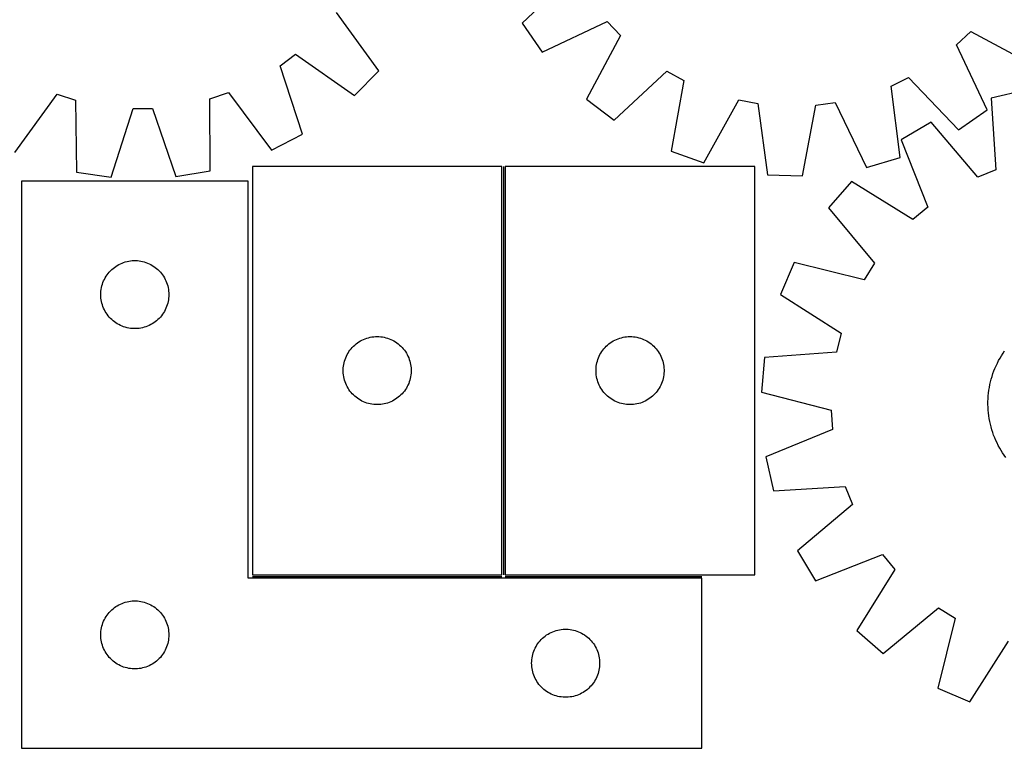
# Model space of a CAD drawing. Header units: millimetres. Extents: x 7 to 1489, y 7 to 2993.
# Tile 6 of 13: x 287 to 721, y 2116 to 2437. Entities that reach past the tile are written whole.
import ezdxf

# ---------------------------------------------------------------- set-up
doc = ezdxf.new("R2010")
doc.units = ezdxf.units.MM
doc.layers.add('COMMON', color=5, linetype='CONTINUOUS', true_color=0x0000ff)
doc.layers.add('CUT', color=7, linetype='CONTINUOUS', true_color=0x000000)

msp = doc.modelspace()

# ---------------------------------------------------------------- linework, layer by layer
at = {"layer": 'COMMON'}
for p, q in [((500.208525, 2372.280793), (500.208525, 2192.280793)), ((389.458525, 2191.530792), (499.458525, 2191.530792)), ((500.958526, 2191.530792), (587.570161, 2191.530792))]:
    msp.add_line(p, q, dxfattribs=at)
at = {"layer": 'CUT'}
for p, q in [((531.403421, 2457.363949), (508.459378, 2435.397027)), ((445.25002, 2414.478167), (426.486127, 2440.108053)), ((517.160298, 2422.707483), (545.920081, 2436.192646)), ((545.920081, 2436.192646), (551.815482, 2429.966603)), ((508.459378, 2435.397027), (517.160298, 2422.707483)), ((700.010443, 2425.924229), (706.236486, 2431.81963)), ((706.236486, 2431.81963), (734.218369, 2416.786701)), ((551.815482, 2429.966603), (536.782553, 2401.984719)), ((713.495606, 2397.164446), (700.010443, 2425.924229)), ((401.611071, 2416.68801), (408.501449, 2421.791152)), ((408.501449, 2421.791152), (434.470458, 2403.499479)), ((411.536524, 2386.514177), (401.611071, 2416.68801)), ((434.470458, 2403.499479), (445.25002, 2414.478167)), ((548.978905, 2392.604977), (572.163939, 2414.317391)), ((572.163939, 2414.317391), (579.694752, 2410.217852)), ((579.694752, 2410.217852), (574.044465, 2378.960069)), ((671.096041, 2407.724662), (678.839139, 2411.407569)), ((678.839139, 2411.407569), (700.806061, 2388.463526)), ((675.033932, 2376.205338), (671.096041, 2407.724662)), ((730.304961, 2405.828351), (715.302198, 2402.415488)), ((284.680484, 2378.36781), (303.257593, 2404.133404)), ((303.257593, 2404.133404), (311.436184, 2401.558523)), ((311.436184, 2401.558523), (311.90211, 2369.797578)), ((370.716296, 2402.101039), (378.846392, 2404.825173)), ((370.831735, 2370.336886), (370.716296, 2402.101039)), ((378.846392, 2404.825173), (397.89195, 2379.403893)), ((536.782553, 2401.984719), (548.978905, 2392.604977)), ((588.542384, 2373.808284), (603.883157, 2401.622586)), ((603.883157, 2401.622586), (612.312213, 2400.050842)), ((715.302198, 2402.415488), (717.241128, 2370.710358)), ((327.120123, 2367.52984), (336.825997, 2397.775017)), ((336.825997, 2397.775017), (345.399982, 2397.853484)), ((345.399982, 2397.853484), (355.657776, 2367.791009)), ((612.312213, 2400.050842), (616.597656, 2368.576889)), ((631.977986, 2368.157353), (637.972836, 2399.350887)), ((637.972836, 2399.350887), (646.475041, 2400.46079)), ((646.475041, 2400.46079), (660.276726, 2371.851557)), ((700.806061, 2388.463526), (713.495606, 2397.164446)), ((688.807185, 2391.809825), (675.593341, 2383.92789)), ((709.280843, 2367.523943), (688.807185, 2391.809825)), ((397.89195, 2379.403893), (411.536524, 2386.514177)), ((675.593341, 2383.92789), (687.234797, 2354.373682)), ((574.044465, 2378.960069), (588.542384, 2373.808284)), ((660.276726, 2371.851557), (675.033932, 2376.205338)), ((389.458525, 2372.280793), (389.458525, 2192.280793)), ((499.458525, 2372.280793), (389.458525, 2372.280793)), ((499.458525, 2192.280793), (499.458525, 2372.280793)), ((610.958526, 2372.280793), (500.958526, 2372.280793)), ((500.958526, 2372.280793), (500.958526, 2192.280793)), ((610.958526, 2192.280793), (610.958526, 2372.280793)), ((311.90211, 2369.797578), (327.120123, 2367.52984)), ((355.657776, 2367.791009), (370.831735, 2370.336886)), ((616.597656, 2368.576889), (631.977986, 2368.157353)), ((717.241128, 2370.710358), (709.280843, 2367.523943)), ((387.570161, 2365.780792), (287.570161, 2365.780792)), ((287.570161, 2365.780792), (287.570161, 2115.780792)), ((387.570161, 2190.780792), (387.570161, 2365.780792)), ((653.672416, 2365.653896), (643.540957, 2354.074429)), ((680.648773, 2348.883358), (653.672416, 2365.653896)), ((643.540957, 2354.074429), (663.745392, 2329.564113)), ((687.234797, 2354.373682), (680.648773, 2348.883358)), ((327.961263, 2327.298998), (328.566946, 2327.77838)), ((328.566946, 2327.77838), (329.196505, 2328.225947)), ((329.196505, 2328.225947), (329.848269, 2328.640511)), ((329.848269, 2328.640511), (330.520509, 2329.020974)), ((330.520509, 2329.020974), (331.211445, 2329.366326)), ((331.211445, 2329.366326), (331.919242, 2329.675651)), ((331.919242, 2329.675651), (332.642025, 2329.94813)), ((332.642025, 2329.94813), (333.377876, 2330.18304)), ((333.377876, 2330.18304), (334.124844, 2330.379757)), ((334.124844, 2330.379757), (334.880949, 2330.537761)), ((334.880949, 2330.537761), (335.644185, 2330.656632)), ((335.644185, 2330.656632), (336.412529, 2330.736055)), ((336.412529, 2330.736055), (337.183942, 2330.775819)), ((337.183942, 2330.775819), (337.956379, 2330.775819)), ((337.956379, 2330.775819), (338.727793, 2330.736055)), ((338.727793, 2330.736055), (339.496136, 2330.656632)), ((339.496136, 2330.656632), (340.259372, 2330.537761)), ((340.259372, 2330.537761), (341.015477, 2330.379757)), ((341.015477, 2330.379757), (341.762445, 2330.18304)), ((341.762445, 2330.18304), (342.498296, 2329.94813)), ((342.498296, 2329.94813), (343.221079, 2329.675651)), ((343.221079, 2329.675651), (343.928876, 2329.366326)), ((343.928876, 2329.366326), (344.619812, 2329.020974)), ((344.619812, 2329.020974), (345.292053, 2328.640511)), ((345.292053, 2328.640511), (345.943816, 2328.225947)), ((345.943816, 2328.225947), (346.573375, 2327.77838)), ((346.573375, 2327.77838), (347.179058, 2327.298998)), ((628.339893, 2329.920889), (622.282554, 2315.777368)), ((659.178314, 2322.307312), (628.339893, 2329.920889)), ((663.745392, 2329.564113), (659.178314, 2322.307312)), ((324.152854, 2322.487199), (324.515882, 2323.169013)), ((324.515882, 2323.169013), (324.913527, 2323.831235)), ((324.913527, 2323.831235), (325.344736, 2324.472108)), ((325.344736, 2324.472108), (325.808364, 2325.089934)), ((325.808364, 2325.089934), (326.303182, 2325.683073)), ((326.303182, 2325.683073), (326.827878, 2326.249954)), ((326.827878, 2326.249954), (327.381061, 2326.789072)), ((327.381061, 2326.789072), (327.961263, 2327.298998)), ((347.179058, 2327.298998), (347.759261, 2326.789072)), ((347.759261, 2326.789072), (348.312443, 2326.249954)), ((348.312443, 2326.249954), (348.83714, 2325.683073)), ((348.83714, 2325.683073), (349.331958, 2325.089934)), ((349.331958, 2325.089934), (349.795586, 2324.472108)), ((349.795586, 2324.472108), (350.226794, 2323.831235)), ((350.226794, 2323.831235), (350.624439, 2323.169013)), ((350.624439, 2323.169013), (350.987467, 2322.487199)), ((322.748842, 2318.08915), (322.887325, 2318.849073)), ((322.887325, 2318.849073), (323.064745, 2319.600858)), ((323.064745, 2319.600858), (323.28063, 2320.342514)), ((323.28063, 2320.342514), (323.534408, 2321.072073)), ((323.534408, 2321.072073), (323.825407, 2321.7876)), ((323.825407, 2321.7876), (324.152854, 2322.487199)), ((350.987467, 2322.487199), (351.314914, 2321.7876)), ((351.314914, 2321.7876), (351.605913, 2321.072073)), ((351.605913, 2321.072073), (351.859691, 2320.342514)), ((351.859691, 2320.342514), (352.075576, 2319.600858)), ((352.075576, 2319.600858), (352.252996, 2318.849073)), ((352.252996, 2318.849073), (352.391479, 2318.08915)), ((322.570161, 2315.780792), (322.590049, 2316.552973)), ((322.590049, 2315.00861), (322.570161, 2315.780792)), ((322.590049, 2316.552973), (322.649662, 2317.323107)), ((322.649662, 2314.238477), (322.590049, 2315.00861)), ((322.649662, 2317.323107), (322.748842, 2318.08915)), ((352.391479, 2318.08915), (352.490659, 2317.323107)), ((352.490659, 2317.323107), (352.550272, 2316.552973)), ((352.550272, 2315.00861), (352.490659, 2314.238477)), ((352.550272, 2316.552973), (352.570161, 2315.780792)), ((352.570161, 2315.780792), (352.550272, 2315.00861)), ((622.282554, 2315.777368), (649.072218, 2298.710186)), ((322.748842, 2313.472433), (322.649662, 2314.238477)), ((322.887325, 2312.712511), (322.748842, 2313.472433)), ((323.064745, 2311.960725), (322.887325, 2312.712511)), ((323.28063, 2311.219069), (323.064745, 2311.960725)), ((323.534408, 2310.48951), (323.28063, 2311.219069)), ((323.825407, 2309.773983), (323.534408, 2310.48951)), ((351.605913, 2310.48951), (351.314914, 2309.773983)), ((351.859691, 2311.219069), (351.605913, 2310.48951)), ((352.075576, 2311.960725), (351.859691, 2311.219069)), ((352.252996, 2312.712511), (352.075576, 2311.960725)), ((352.391479, 2313.472433), (352.252996, 2312.712511)), ((352.490659, 2314.238477), (352.391479, 2313.472433)), ((324.152854, 2309.074385), (323.825407, 2309.773983)), ((324.515882, 2308.392571), (324.152854, 2309.074385)), ((324.913527, 2307.730349), (324.515882, 2308.392571)), ((325.344736, 2307.089475), (324.913527, 2307.730349)), ((325.808364, 2306.471649), (325.344736, 2307.089475)), ((326.303182, 2305.87851), (325.808364, 2306.471649)), ((326.827878, 2305.311629), (326.303182, 2305.87851)), ((348.83714, 2305.87851), (348.312443, 2305.311629)), ((349.331958, 2306.471649), (348.83714, 2305.87851)), ((349.795586, 2307.089475), (349.331958, 2306.471649)), ((350.226794, 2307.730349), (349.795586, 2307.089475)), ((350.624439, 2308.392571), (350.226794, 2307.730349)), ((350.987467, 2309.074385), (350.624439, 2308.392571)), ((351.314914, 2309.773983), (350.987467, 2309.074385)), ((327.381061, 2304.772511), (326.827878, 2305.311629)), ((327.961263, 2304.262585), (327.381061, 2304.772511)), ((328.566946, 2303.783203), (327.961263, 2304.262585)), ((329.196505, 2303.335636), (328.566946, 2303.783203)), ((329.848269, 2302.921072), (329.196505, 2303.335636)), ((330.520509, 2302.54061), (329.848269, 2302.921072)), ((331.211445, 2302.195258), (330.520509, 2302.54061)), ((331.919242, 2301.885932), (331.211445, 2302.195258)), ((332.642025, 2301.613453), (331.919242, 2301.885932)), ((333.377876, 2301.378544), (332.642025, 2301.613453)), ((342.498296, 2301.613453), (341.762445, 2301.378544)), ((343.221079, 2301.885932), (342.498296, 2301.613453)), ((343.928876, 2302.195258), (343.221079, 2301.885932)), ((344.619812, 2302.54061), (343.928876, 2302.195258)), ((345.292053, 2302.921072), (344.619812, 2302.54061)), ((345.943816, 2303.335636), (345.292053, 2302.921072)), ((346.573375, 2303.783203), (345.943816, 2303.335636)), ((347.179058, 2304.262585), (346.573375, 2303.783203)), ((347.759261, 2304.772511), (347.179058, 2304.262585)), ((348.312443, 2305.311629), (347.759261, 2304.772511)), ((334.124844, 2301.181826), (333.377876, 2301.378544)), ((334.880949, 2301.023822), (334.124844, 2301.181826)), ((335.644185, 2300.904952), (334.880949, 2301.023822)), ((336.412529, 2300.825529), (335.644185, 2300.904952)), ((337.183942, 2300.785765), (336.412529, 2300.825529)), ((337.956379, 2300.785765), (337.183942, 2300.785765)), ((338.727793, 2300.825529), (337.956379, 2300.785765)), ((339.496136, 2300.904952), (338.727793, 2300.825529)), ((340.259372, 2301.023822), (339.496136, 2300.904952)), ((341.015477, 2301.181826), (340.259372, 2301.023822)), ((341.762445, 2301.378544), (341.015477, 2301.181826)), ((441.390244, 2296.963628), (442.150167, 2297.102111)), ((442.150167, 2297.102111), (442.91621, 2297.201291)), ((442.91621, 2297.201291), (443.686344, 2297.260904)), ((443.686344, 2297.260904), (444.458525, 2297.280793)), ((444.458525, 2297.280793), (445.230707, 2297.260904)), ((445.230707, 2297.260904), (446.00084, 2297.201291)), ((446.00084, 2297.201291), (446.766884, 2297.102111)), ((446.766884, 2297.102111), (447.526806, 2296.963628)), ((552.890245, 2296.963628), (553.650168, 2297.102111)), ((553.650168, 2297.102111), (554.416211, 2297.201291)), ((554.416211, 2297.201291), (555.186345, 2297.260904)), ((555.186345, 2297.260904), (555.958526, 2297.280793)), ((555.958526, 2297.280793), (556.730708, 2297.260904)), ((556.730708, 2297.260904), (557.500841, 2297.201291)), ((557.500841, 2297.201291), (558.266885, 2297.102111)), ((558.266885, 2297.102111), (559.026807, 2296.963628)), ((649.072218, 2298.710186), (646.971143, 2290.397253)), ((433.450245, 2292.469893), (433.989363, 2293.023075)), ((433.989363, 2293.023075), (434.556243, 2293.547772)), ((434.556243, 2293.547772), (435.149383, 2294.04259)), ((435.149383, 2294.04259), (435.767209, 2294.506218)), ((435.767209, 2294.506218), (436.408082, 2294.937426)), ((436.408082, 2294.937426), (437.070304, 2295.335071)), ((437.070304, 2295.335071), (437.752118, 2295.698099)), ((437.752118, 2295.698099), (438.451717, 2296.025546)), ((438.451717, 2296.025546), (439.167244, 2296.316545)), ((439.167244, 2296.316545), (439.896803, 2296.570323)), ((439.896803, 2296.570323), (440.638458, 2296.786209)), ((440.638458, 2296.786209), (441.390244, 2296.963628)), ((447.526806, 2296.963628), (448.278592, 2296.786209)), ((448.278592, 2296.786209), (449.020248, 2296.570323)), ((449.020248, 2296.570323), (449.749807, 2296.316545)), ((449.749807, 2296.316545), (450.465334, 2296.025546)), ((450.465334, 2296.025546), (451.164932, 2295.698099)), ((451.164932, 2295.698099), (451.846746, 2295.335071)), ((451.846746, 2295.335071), (452.508968, 2294.937426)), ((452.508968, 2294.937426), (453.149842, 2294.506218)), ((453.149842, 2294.506218), (453.767667, 2294.04259)), ((453.767667, 2294.04259), (454.360807, 2293.547772)), ((454.360807, 2293.547772), (454.927688, 2293.023075)), ((454.927688, 2293.023075), (455.466806, 2292.469893)), ((544.950246, 2292.469893), (545.489364, 2293.023075)), ((545.489364, 2293.023075), (546.056244, 2293.547772)), ((546.056244, 2293.547772), (546.649384, 2294.04259)), ((546.649384, 2294.04259), (547.26721, 2294.506218)), ((547.26721, 2294.506218), (547.908083, 2294.937426)), ((547.908083, 2294.937426), (548.570305, 2295.335071)), ((548.570305, 2295.335071), (549.252119, 2295.698099)), ((549.252119, 2295.698099), (549.951718, 2296.025546)), ((549.951718, 2296.025546), (550.667245, 2296.316545)), ((550.667245, 2296.316545), (551.396804, 2296.570323)), ((551.396804, 2296.570323), (552.138459, 2296.786209)), ((552.138459, 2296.786209), (552.890245, 2296.963628)), ((559.026807, 2296.963628), (559.778593, 2296.786209)), ((559.778593, 2296.786209), (560.520249, 2296.570323)), ((560.520249, 2296.570323), (561.249808, 2296.316545)), ((561.249808, 2296.316545), (561.965335, 2296.025546)), ((561.965335, 2296.025546), (562.664933, 2295.698099)), ((562.664933, 2295.698099), (563.346747, 2295.335071)), ((563.346747, 2295.335071), (564.008969, 2294.937426)), ((564.008969, 2294.937426), (564.649843, 2294.506218)), ((564.649843, 2294.506218), (565.267668, 2294.04259)), ((565.267668, 2294.04259), (565.860808, 2293.547772)), ((565.860808, 2293.547772), (566.427689, 2293.023075)), ((566.427689, 2293.023075), (566.966807, 2292.469893)), ((430.563666, 2287.931711), (430.872991, 2288.639509)), ((430.872991, 2288.639509), (431.218343, 2289.330444)), ((431.218343, 2289.330444), (431.598806, 2290.002685)), ((431.598806, 2290.002685), (432.01337, 2290.654448)), ((432.01337, 2290.654448), (432.460937, 2291.284007)), ((432.460937, 2291.284007), (432.940319, 2291.88969)), ((432.940319, 2291.88969), (433.450245, 2292.469893)), ((455.466806, 2292.469893), (455.976732, 2291.88969)), ((455.976732, 2291.88969), (456.456114, 2291.284007)), ((456.456114, 2291.284007), (456.90368, 2290.654448)), ((456.90368, 2290.654448), (457.318245, 2290.002685)), ((457.318245, 2290.002685), (457.698707, 2289.330444)), ((457.698707, 2289.330444), (458.044059, 2288.639509)), ((458.044059, 2288.639509), (458.353385, 2287.931711)), ((542.063667, 2287.931711), (542.372992, 2288.639509)), ((542.372992, 2288.639509), (542.718344, 2289.330444)), ((542.718344, 2289.330444), (543.098807, 2290.002685)), ((543.098807, 2290.002685), (543.513371, 2290.654448)), ((543.513371, 2290.654448), (543.960938, 2291.284007)), ((543.960938, 2291.284007), (544.44032, 2291.88969)), ((544.44032, 2291.88969), (544.950246, 2292.469893)), ((566.966807, 2292.469893), (567.476733, 2291.88969)), ((567.476733, 2291.88969), (567.956115, 2291.284007)), ((567.956115, 2291.284007), (568.403681, 2290.654448)), ((568.403681, 2290.654448), (568.818246, 2290.002685)), ((568.818246, 2290.002685), (569.198708, 2289.330444)), ((569.198708, 2289.330444), (569.54406, 2288.639509)), ((569.54406, 2288.639509), (569.853386, 2287.931711)), ((646.971143, 2290.397253), (615.289337, 2288.108599)), ((719.146897, 2287.776037), (719.790969, 2288.855008)), ((719.790969, 2288.855008), (720.468615, 2289.913216)), ((720.468615, 2289.913216), (721.179165, 2290.949616)), ((429.503262, 2283.438425), (429.582685, 2284.206768)), ((429.582685, 2284.206768), (429.701556, 2284.970004)), ((429.701556, 2284.970004), (429.85956, 2285.726109)), ((429.85956, 2285.726109), (430.056277, 2286.473077)), ((430.056277, 2286.473077), (430.291187, 2287.208928)), ((430.291187, 2287.208928), (430.563666, 2287.931711)), ((458.353385, 2287.931711), (458.625864, 2287.208928)), ((458.625864, 2287.208928), (458.860773, 2286.473077)), ((458.860773, 2286.473077), (459.057491, 2285.726109)), ((459.057491, 2285.726109), (459.215494, 2284.970004)), ((459.215494, 2284.970004), (459.334365, 2284.206768)), ((459.334365, 2284.206768), (459.413788, 2283.438425)), ((541.003263, 2283.438425), (541.082686, 2284.206768)), ((541.082686, 2284.206768), (541.201557, 2284.970004)), ((541.201557, 2284.970004), (541.359561, 2285.726109)), ((541.359561, 2285.726109), (541.556278, 2286.473077)), ((541.556278, 2286.473077), (541.791188, 2287.208928)), ((541.791188, 2287.208928), (542.063667, 2287.931711)), ((569.853386, 2287.931711), (570.125865, 2287.208928)), ((570.125865, 2287.208928), (570.360774, 2286.473077)), ((570.360774, 2286.473077), (570.557492, 2285.726109)), ((570.557492, 2285.726109), (570.715495, 2284.970004)), ((570.715495, 2284.970004), (570.834366, 2284.206768)), ((570.834366, 2284.206768), (570.913789, 2283.438425)), ((615.289337, 2288.108599), (613.899054, 2272.78549)), ((716.918547, 2283.274103), (717.422309, 2284.425289)), ((717.422309, 2284.425289), (717.961983, 2285.560084)), ((717.961983, 2285.560084), (718.537035, 2286.677368)), ((718.537035, 2286.677368), (719.146897, 2287.776037)), ((429.463498, 2282.667011), (429.503262, 2283.438425)), ((429.463498, 2281.894574), (429.463498, 2282.667011)), ((429.503262, 2281.123161), (429.463498, 2281.894574)), ((429.582685, 2280.354817), (429.503262, 2281.123161)), ((429.701556, 2279.591581), (429.582685, 2280.354817)), ((459.334365, 2280.354817), (459.215494, 2279.591581)), ((459.413788, 2281.123161), (459.334365, 2280.354817)), ((459.413788, 2283.438425), (459.453552, 2282.667011)), ((459.453552, 2281.894574), (459.413788, 2281.123161)), ((459.453552, 2282.667011), (459.453552, 2281.894574)), ((540.963499, 2282.667011), (541.003263, 2283.438425)), ((540.963499, 2281.894574), (540.963499, 2282.667011)), ((541.003263, 2281.123161), (540.963499, 2281.894574)), ((541.082686, 2280.354817), (541.003263, 2281.123161)), ((541.201557, 2279.591581), (541.082686, 2280.354817)), ((570.834366, 2280.354817), (570.715495, 2279.591581)), ((570.913789, 2281.123161), (570.834366, 2280.354817)), ((570.913789, 2283.438425), (570.953553, 2282.667011)), ((570.953553, 2281.894574), (570.913789, 2281.123161)), ((570.953553, 2282.667011), (570.953553, 2281.894574)), ((715.27201, 2278.528382), (715.627518, 2279.733629)), ((715.627518, 2279.733629), (716.020708, 2280.927115)), ((716.020708, 2280.927115), (716.451193, 2282.107661)), ((716.451193, 2282.107661), (716.918547, 2283.274103)), ((429.85956, 2278.835477), (429.701556, 2279.591581)), ((430.056277, 2278.088508), (429.85956, 2278.835477)), ((430.291187, 2277.352657), (430.056277, 2278.088508)), ((430.563666, 2276.629874), (430.291187, 2277.352657)), ((430.872991, 2275.922077), (430.563666, 2276.629874)), ((431.218343, 2275.231141), (430.872991, 2275.922077)), ((458.044059, 2275.922077), (457.698707, 2275.231141)), ((458.353385, 2276.629874), (458.044059, 2275.922077)), ((458.625864, 2277.352657), (458.353385, 2276.629874)), ((458.860773, 2278.088508), (458.625864, 2277.352657)), ((459.057491, 2278.835477), (458.860773, 2278.088508)), ((459.215494, 2279.591581), (459.057491, 2278.835477)), ((541.359561, 2278.835477), (541.201557, 2279.591581)), ((541.556278, 2278.088508), (541.359561, 2278.835477)), ((541.791188, 2277.352657), (541.556278, 2278.088508)), ((542.063667, 2276.629874), (541.791188, 2277.352657)), ((542.372992, 2275.922077), (542.063667, 2276.629874)), ((542.718344, 2275.231141), (542.372992, 2275.922077)), ((569.54406, 2275.922077), (569.198708, 2275.231141)), ((569.853386, 2276.629874), (569.54406, 2275.922077)), ((570.125865, 2277.352657), (569.853386, 2276.629874)), ((570.360774, 2278.088508), (570.125865, 2277.352657)), ((570.557492, 2278.835477), (570.360774, 2278.088508)), ((570.715495, 2279.591581), (570.557492, 2278.835477)), ((714.4349, 2274.854016), (714.675407, 2276.087371)), ((714.675407, 2276.087371), (714.954535, 2277.312562)), ((714.954535, 2277.312562), (715.27201, 2278.528382)), ((431.598806, 2274.558901), (431.218343, 2275.231141)), ((432.01337, 2273.907137), (431.598806, 2274.558901)), ((432.460937, 2273.277578), (432.01337, 2273.907137)), ((432.940319, 2272.671895), (432.460937, 2273.277578)), ((433.450245, 2272.091693), (432.940319, 2272.671895)), ((433.989363, 2271.53851), (433.450245, 2272.091693)), ((434.556243, 2271.013814), (433.989363, 2271.53851)), ((454.927688, 2271.53851), (454.360807, 2271.013814)), ((455.466806, 2272.091693), (454.927688, 2271.53851)), ((455.976732, 2272.671895), (455.466806, 2272.091693)), ((456.456114, 2273.277578), (455.976732, 2272.671895)), ((456.90368, 2273.907137), (456.456114, 2273.277578)), ((457.318245, 2274.558901), (456.90368, 2273.907137)), ((457.698707, 2275.231141), (457.318245, 2274.558901)), ((543.098807, 2274.558901), (542.718344, 2275.231141)), ((543.513371, 2273.907137), (543.098807, 2274.558901)), ((543.960938, 2273.277578), (543.513371, 2273.907137)), ((544.44032, 2272.671895), (543.960938, 2273.277578)), ((544.950246, 2272.091693), (544.44032, 2272.671895)), ((545.489364, 2271.53851), (544.950246, 2272.091693)), ((546.056244, 2271.013814), (545.489364, 2271.53851)), ((566.427689, 2271.53851), (565.860808, 2271.013814)), ((566.966807, 2272.091693), (566.427689, 2271.53851)), ((567.476733, 2272.671895), (566.966807, 2272.091693)), ((567.956115, 2273.277578), (567.476733, 2272.671895)), ((568.403681, 2273.907137), (567.956115, 2273.277578)), ((568.818246, 2274.558901), (568.403681, 2273.907137)), ((569.198708, 2275.231141), (568.818246, 2274.558901)), ((613.899054, 2272.78549), (644.651588, 2264.832098)), ((713.863264, 2269.863406), (713.947293, 2271.117179)), ((713.947293, 2271.117179), (714.070664, 2272.367694)), ((714.070664, 2272.367694), (714.233253, 2273.613716)), ((714.233253, 2273.613716), (714.4349, 2274.854016)), ((435.149383, 2270.518996), (434.556243, 2271.013814)), ((435.767209, 2270.055368), (435.149383, 2270.518996)), ((436.408082, 2269.624159), (435.767209, 2270.055368)), ((437.070304, 2269.226514), (436.408082, 2269.624159)), ((437.752118, 2268.863486), (437.070304, 2269.226514)), ((438.451717, 2268.536039), (437.752118, 2268.863486)), ((439.167244, 2268.24504), (438.451717, 2268.536039)), ((439.896803, 2267.991262), (439.167244, 2268.24504)), ((440.638458, 2267.775377), (439.896803, 2267.991262)), ((441.390244, 2267.597957), (440.638458, 2267.775377)), ((442.150167, 2267.459474), (441.390244, 2267.597957)), ((442.91621, 2267.360295), (442.150167, 2267.459474)), ((443.686344, 2267.300681), (442.91621, 2267.360295)), ((444.458525, 2267.280793), (443.686344, 2267.300681)), ((445.230707, 2267.300681), (444.458525, 2267.280793)), ((446.00084, 2267.360295), (445.230707, 2267.300681)), ((446.766884, 2267.459474), (446.00084, 2267.360295)), ((447.526806, 2267.597957), (446.766884, 2267.459474)), ((448.278592, 2267.775377), (447.526806, 2267.597957)), ((449.020248, 2267.991262), (448.278592, 2267.775377)), ((449.749807, 2268.24504), (449.020248, 2267.991262)), ((450.465334, 2268.536039), (449.749807, 2268.24504)), ((451.164932, 2268.863486), (450.465334, 2268.536039)), ((451.846746, 2269.226514), (451.164932, 2268.863486)), ((452.508968, 2269.624159), (451.846746, 2269.226514)), ((453.149842, 2270.055368), (452.508968, 2269.624159)), ((453.767667, 2270.518996), (453.149842, 2270.055368)), ((454.360807, 2271.013814), (453.767667, 2270.518996)), ((546.649384, 2270.518996), (546.056244, 2271.013814)), ((547.26721, 2270.055368), (546.649384, 2270.518996)), ((547.908083, 2269.624159), (547.26721, 2270.055368)), ((548.570305, 2269.226514), (547.908083, 2269.624159)), ((549.252119, 2268.863486), (548.570305, 2269.226514)), ((549.951718, 2268.536039), (549.252119, 2268.863486)), ((550.667245, 2268.24504), (549.951718, 2268.536039)), ((551.396804, 2267.991262), (550.667245, 2268.24504)), ((552.138459, 2267.775377), (551.396804, 2267.991262)), ((552.890245, 2267.597957), (552.138459, 2267.775377)), ((553.650168, 2267.459474), (552.890245, 2267.597957)), ((554.416211, 2267.360295), (553.650168, 2267.459474)), ((555.186345, 2267.300681), (554.416211, 2267.360295)), ((555.958526, 2267.280793), (555.186345, 2267.300681)), ((556.730708, 2267.300681), (555.958526, 2267.280793)), ((557.500841, 2267.360295), (556.730708, 2267.300681)), ((558.266885, 2267.459474), (557.500841, 2267.360295)), ((559.026807, 2267.597957), (558.266885, 2267.459474)), ((559.778593, 2267.775377), (559.026807, 2267.597957)), ((560.520249, 2267.991262), (559.778593, 2267.775377)), ((561.249808, 2268.24504), (560.520249, 2267.991262)), ((561.965335, 2268.536039), (561.249808, 2268.24504)), ((562.664933, 2268.863486), (561.965335, 2268.536039)), ((563.346747, 2269.226514), (562.664933, 2268.863486)), ((564.008969, 2269.624159), (563.346747, 2269.226514)), ((564.649843, 2270.055368), (564.008969, 2269.624159)), ((565.267668, 2270.518996), (564.649843, 2270.055368)), ((565.860808, 2271.013814), (565.267668, 2270.518996)), ((713.813519, 2267.351038), (713.818657, 2268.607613)), ((713.847852, 2266.094922), (713.813519, 2267.351038)), ((713.818657, 2268.607613), (713.863264, 2269.863406)), ((644.651588, 2264.832098), (645.222185, 2256.276761)), ((713.921624, 2264.840504), (713.847852, 2266.094922)), ((714.034762, 2263.589022), (713.921624, 2264.840504)), ((714.187155, 2262.341712), (714.034762, 2263.589022)), ((714.378651, 2261.099803), (714.187155, 2262.341712)), ((714.609061, 2259.864523), (714.378651, 2261.099803)), ((714.87816, 2258.637089), (714.609061, 2259.864523)), ((715.18568, 2257.418714), (714.87816, 2258.637089)), ((645.222185, 2256.276761), (615.79823, 2244.309905)), ((715.531318, 2256.210599), (715.18568, 2257.418714)), ((715.914733, 2255.013938), (715.531318, 2256.210599)), ((716.335548, 2253.82991), (715.914733, 2255.013938)), ((716.793346, 2252.659684), (716.335548, 2253.82991)), ((717.287676, 2251.504416), (716.793346, 2252.659684)), ((717.81805, 2250.365245), (717.287676, 2251.504416)), ((718.383944, 2249.243296), (717.81805, 2250.365245)), ((718.9848, 2248.139675), (718.383944, 2249.243296)), ((719.620025, 2247.055472), (718.9848, 2248.139675)), ((720.288993, 2245.991757), (719.620025, 2247.055472)), ((720.991043, 2244.94958), (720.288993, 2245.991757)), ((615.79823, 2244.309905), (619.211093, 2229.307142)), ((721.725481, 2243.929969), (720.991043, 2244.94958)), ((619.211093, 2229.307142), (650.916224, 2231.246071)), ((650.916224, 2231.246071), (654.102638, 2223.285787)), ((654.102638, 2223.285787), (629.816756, 2202.812128)), ((629.816756, 2202.812128), (637.698691, 2189.598285)), ((637.698691, 2189.598285), (667.2529, 2201.239741)), ((667.2529, 2201.239741), (672.743223, 2194.653717)), ((672.743223, 2194.653717), (655.972685, 2167.67736)), ((587.570161, 2190.780792), (387.570161, 2190.780792)), ((389.458525, 2192.280793), (499.458525, 2192.280793)), ((500.958526, 2192.280793), (610.958526, 2192.280793)), ((587.570161, 2115.780792), (587.570161, 2190.780792)), ((331.919242, 2179.675651), (332.642025, 2179.94813)), ((332.642025, 2179.94813), (333.377876, 2180.18304)), ((333.377876, 2180.18304), (334.124844, 2180.379757)), ((334.124844, 2180.379757), (334.880949, 2180.537761)), ((334.880949, 2180.537761), (335.644185, 2180.656632)), ((335.644185, 2180.656632), (336.412529, 2180.736055)), ((336.412529, 2180.736055), (337.183942, 2180.775819)), ((337.183942, 2180.775819), (337.956379, 2180.775819)), ((337.956379, 2180.775819), (338.727793, 2180.736055)), ((338.727793, 2180.736055), (339.496136, 2180.656632)), ((339.496136, 2180.656632), (340.259372, 2180.537761)), ((340.259372, 2180.537761), (341.015477, 2180.379757)), ((341.015477, 2180.379757), (341.762445, 2180.18304)), ((341.762445, 2180.18304), (342.498296, 2179.94813)), ((342.498296, 2179.94813), (343.221079, 2179.675651)), ((325.808364, 2175.089934), (326.303182, 2175.683073)), ((326.303182, 2175.683073), (326.827878, 2176.249954)), ((326.827878, 2176.249954), (327.381061, 2176.789072)), ((327.381061, 2176.789072), (327.961263, 2177.298998)), ((327.961263, 2177.298998), (328.566946, 2177.77838)), ((328.566946, 2177.77838), (329.196505, 2178.225947)), ((329.196505, 2178.225947), (329.848269, 2178.640511)), ((329.848269, 2178.640511), (330.520509, 2179.020974)), ((330.520509, 2179.020974), (331.211445, 2179.366326)), ((331.211445, 2179.366326), (331.919242, 2179.675651)), ((343.221079, 2179.675651), (343.928876, 2179.366326)), ((343.928876, 2179.366326), (344.619812, 2179.020974)), ((344.619812, 2179.020974), (345.292053, 2178.640511)), ((345.292053, 2178.640511), (345.943816, 2178.225947)), ((345.943816, 2178.225947), (346.573375, 2177.77838)), ((346.573375, 2177.77838), (347.179058, 2177.298998)), ((347.179058, 2177.298998), (347.759261, 2176.789072)), ((347.759261, 2176.789072), (348.312443, 2176.249954)), ((348.312443, 2176.249954), (348.83714, 2175.683073)), ((348.83714, 2175.683073), (349.331958, 2175.089934)), ((667.552153, 2157.5459), (692.062468, 2177.750335)), ((692.062468, 2177.750335), (699.319269, 2173.183257)), ((323.534408, 2171.072073), (323.825407, 2171.7876)), ((323.825407, 2171.7876), (324.152854, 2172.487199)), ((324.152854, 2172.487199), (324.515882, 2173.169013)), ((324.515882, 2173.169013), (324.913527, 2173.831235)), ((324.913527, 2173.831235), (325.344736, 2174.472108)), ((325.344736, 2174.472108), (325.808364, 2175.089934)), ((349.331958, 2175.089934), (349.795586, 2174.472108)), ((349.795586, 2174.472108), (350.226794, 2173.831235)), ((350.226794, 2173.831235), (350.624439, 2173.169013)), ((350.624439, 2173.169013), (350.987467, 2172.487199)), ((350.987467, 2172.487199), (351.314914, 2171.7876)), ((351.314914, 2171.7876), (351.605913, 2171.072073)), ((699.319269, 2173.183257), (691.705693, 2142.344836)), ((322.590049, 2166.552973), (322.649662, 2167.323107)), ((322.649662, 2167.323107), (322.748842, 2168.08915)), ((322.748842, 2168.08915), (322.887325, 2168.849073)), ((322.887325, 2168.849073), (323.064745, 2169.600858)), ((323.064745, 2169.600858), (323.28063, 2170.342514)), ((323.28063, 2170.342514), (323.534408, 2171.072073)), ((351.605913, 2171.072073), (351.859691, 2170.342514)), ((351.859691, 2170.342514), (352.075576, 2169.600858)), ((352.075576, 2169.600858), (352.252996, 2168.849073)), ((352.252996, 2168.849073), (352.391479, 2168.08915)), ((352.391479, 2168.08915), (352.490659, 2167.323107)), ((352.490659, 2167.323107), (352.550272, 2166.552973)), ((520.520509, 2166.520974), (521.211445, 2166.866326)), ((521.211445, 2166.866326), (521.919242, 2167.175651)), ((521.919242, 2167.175651), (522.642025, 2167.44813)), ((522.642025, 2167.44813), (523.377876, 2167.68304)), ((523.377876, 2167.68304), (524.124844, 2167.879757)), ((524.124844, 2167.879757), (524.880949, 2168.037761)), ((524.880949, 2168.037761), (525.644185, 2168.156632)), ((525.644185, 2168.156632), (526.412529, 2168.236055)), ((526.412529, 2168.236055), (527.183942, 2168.275819)), ((527.183942, 2168.275819), (527.956379, 2168.275819)), ((527.956379, 2168.275819), (528.727793, 2168.236055)), ((528.727793, 2168.236055), (529.496136, 2168.156632)), ((529.496136, 2168.156632), (530.259372, 2168.037761)), ((530.259372, 2168.037761), (531.015477, 2167.879757)), ((531.015477, 2167.879757), (531.762445, 2167.68304)), ((531.762445, 2167.68304), (532.498296, 2167.44813)), ((532.498296, 2167.44813), (533.221079, 2167.175651)), ((533.221079, 2167.175651), (533.928876, 2166.866326)), ((533.928876, 2166.866326), (534.619812, 2166.520974)), ((655.972685, 2167.67736), (667.552153, 2157.5459)), ((322.570161, 2165.780792), (322.590049, 2166.552973)), ((322.590049, 2165.00861), (322.570161, 2165.780792)), ((322.649662, 2164.238477), (322.590049, 2165.00861)), ((322.748842, 2163.472433), (322.649662, 2164.238477)), ((322.887325, 2162.712511), (322.748842, 2163.472433)), ((323.064745, 2161.960725), (322.887325, 2162.712511)), ((352.252996, 2162.712511), (352.075576, 2161.960725)), ((352.391479, 2163.472433), (352.252996, 2162.712511)), ((352.490659, 2164.238477), (352.391479, 2163.472433)), ((352.550272, 2165.00861), (352.490659, 2164.238477)), ((352.550272, 2166.552973), (352.570161, 2165.780792)), ((352.570161, 2165.780792), (352.550272, 2165.00861)), ((515.344736, 2161.972108), (515.808364, 2162.589934)), ((515.808364, 2162.589934), (516.303182, 2163.183073)), ((516.303182, 2163.183073), (516.827878, 2163.749954)), ((516.827878, 2163.749954), (517.381061, 2164.289072)), ((517.381061, 2164.289072), (517.961263, 2164.798998)), ((517.961263, 2164.798998), (518.566946, 2165.27838)), ((518.566946, 2165.27838), (519.196505, 2165.725947)), ((519.196505, 2165.725947), (519.848269, 2166.140511)), ((519.848269, 2166.140511), (520.520509, 2166.520974)), ((534.619812, 2166.520974), (535.292053, 2166.140511)), ((535.292053, 2166.140511), (535.943816, 2165.725947)), ((535.943816, 2165.725947), (536.573375, 2165.27838)), ((536.573375, 2165.27838), (537.179058, 2164.798998)), ((537.179058, 2164.798998), (537.759261, 2164.289072)), ((537.759261, 2164.289072), (538.312443, 2163.749954)), ((538.312443, 2163.749954), (538.83714, 2163.183073)), ((538.83714, 2163.183073), (539.331958, 2162.589934)), ((539.331958, 2162.589934), (539.795586, 2161.972108)), ((705.849214, 2136.287498), (722.916395, 2163.077161)), ((323.28063, 2161.219069), (323.064745, 2161.960725)), ((323.534408, 2160.48951), (323.28063, 2161.219069)), ((323.825407, 2159.773983), (323.534408, 2160.48951)), ((324.152854, 2159.074385), (323.825407, 2159.773983)), ((324.515882, 2158.392571), (324.152854, 2159.074385)), ((324.913527, 2157.730349), (324.515882, 2158.392571)), ((350.624439, 2158.392571), (350.226794, 2157.730349)), ((350.987467, 2159.074385), (350.624439, 2158.392571)), ((351.314914, 2159.773983), (350.987467, 2159.074385)), ((351.605913, 2160.48951), (351.314914, 2159.773983)), ((351.859691, 2161.219069), (351.605913, 2160.48951)), ((352.075576, 2161.960725), (351.859691, 2161.219069)), ((513.28063, 2157.842514), (513.534408, 2158.572073)), ((513.534408, 2158.572073), (513.825407, 2159.2876)), ((513.825407, 2159.2876), (514.152854, 2159.987199)), ((514.152854, 2159.987199), (514.515882, 2160.669013)), ((514.515882, 2160.669013), (514.913527, 2161.331235)), ((514.913527, 2161.331235), (515.344736, 2161.972108)), ((539.795586, 2161.972108), (540.226794, 2161.331235)), ((540.226794, 2161.331235), (540.624439, 2160.669013)), ((540.624439, 2160.669013), (540.987467, 2159.987199)), ((540.987467, 2159.987199), (541.314914, 2159.2876)), ((541.314914, 2159.2876), (541.605913, 2158.572073)), ((541.605913, 2158.572073), (541.859691, 2157.842514)), ((325.344736, 2157.089475), (324.913527, 2157.730349)), ((325.808364, 2156.471649), (325.344736, 2157.089475)), ((326.303182, 2155.87851), (325.808364, 2156.471649)), ((326.827878, 2155.311629), (326.303182, 2155.87851)), ((327.381061, 2154.772511), (326.827878, 2155.311629)), ((327.961263, 2154.262585), (327.381061, 2154.772511)), ((328.566946, 2153.783203), (327.961263, 2154.262585)), ((347.179058, 2154.262585), (346.573375, 2153.783203)), ((347.759261, 2154.772511), (347.179058, 2154.262585)), ((348.312443, 2155.311629), (347.759261, 2154.772511)), ((348.83714, 2155.87851), (348.312443, 2155.311629)), ((349.331958, 2156.471649), (348.83714, 2155.87851)), ((349.795586, 2157.089475), (349.331958, 2156.471649)), ((350.226794, 2157.730349), (349.795586, 2157.089475)), ((512.570161, 2153.280792), (512.590049, 2154.052973)), ((512.590049, 2154.052973), (512.649662, 2154.823107)), ((512.649662, 2154.823107), (512.748842, 2155.58915)), ((512.748842, 2155.58915), (512.887325, 2156.349073)), ((512.887325, 2156.349073), (513.064745, 2157.100858)), ((513.064745, 2157.100858), (513.28063, 2157.842514)), ((541.859691, 2157.842514), (542.075576, 2157.100858)), ((542.075576, 2157.100858), (542.252996, 2156.349073)), ((542.252996, 2156.349073), (542.391479, 2155.58915)), ((542.391479, 2155.58915), (542.490659, 2154.823107)), ((542.490659, 2154.823107), (542.550272, 2154.052973)), ((542.550272, 2154.052973), (542.570161, 2153.280792)), ((329.196505, 2153.335636), (328.566946, 2153.783203)), ((329.848269, 2152.921072), (329.196505, 2153.335636)), ((330.520509, 2152.54061), (329.848269, 2152.921072)), ((331.211445, 2152.195258), (330.520509, 2152.54061)), ((331.919242, 2151.885932), (331.211445, 2152.195258)), ((332.642025, 2151.613453), (331.919242, 2151.885932)), ((333.377876, 2151.378544), (332.642025, 2151.613453)), ((334.124844, 2151.181826), (333.377876, 2151.378544)), ((334.880949, 2151.023822), (334.124844, 2151.181826)), ((335.644185, 2150.904952), (334.880949, 2151.023822)), ((336.412529, 2150.825529), (335.644185, 2150.904952)), ((337.183942, 2150.785765), (336.412529, 2150.825529)), ((337.956379, 2150.785765), (337.183942, 2150.785765)), ((338.727793, 2150.825529), (337.956379, 2150.785765)), ((339.496136, 2150.904952), (338.727793, 2150.825529)), ((340.259372, 2151.023822), (339.496136, 2150.904952)), ((341.015477, 2151.181826), (340.259372, 2151.023822)), ((341.762445, 2151.378544), (341.015477, 2151.181826)), ((342.498296, 2151.613453), (341.762445, 2151.378544)), ((343.221079, 2151.885932), (342.498296, 2151.613453)), ((343.928876, 2152.195258), (343.221079, 2151.885932)), ((344.619812, 2152.54061), (343.928876, 2152.195258)), ((345.292053, 2152.921072), (344.619812, 2152.54061)), ((345.943816, 2153.335636), (345.292053, 2152.921072)), ((346.573375, 2153.783203), (345.943816, 2153.335636)), ((512.590049, 2152.50861), (512.570161, 2153.280792)), ((512.649662, 2151.738477), (512.590049, 2152.50861)), ((512.748842, 2150.972433), (512.649662, 2151.738477)), ((512.887325, 2150.212511), (512.748842, 2150.972433)), ((513.064745, 2149.460725), (512.887325, 2150.212511)), ((513.28063, 2148.719069), (513.064745, 2149.460725)), ((542.075576, 2149.460725), (541.859691, 2148.719069)), ((542.252996, 2150.212511), (542.075576, 2149.460725)), ((542.391479, 2150.972433), (542.252996, 2150.212511)), ((542.490659, 2151.738477), (542.391479, 2150.972433)), ((542.550272, 2152.50861), (542.490659, 2151.738477)), ((542.570161, 2153.280792), (542.550272, 2152.50861)), ((513.534408, 2147.98951), (513.28063, 2148.719069)), ((513.825407, 2147.273983), (513.534408, 2147.98951)), ((514.152854, 2146.574385), (513.825407, 2147.273983)), ((514.515882, 2145.892571), (514.152854, 2146.574385)), ((514.913527, 2145.230349), (514.515882, 2145.892571)), ((515.344736, 2144.589475), (514.913527, 2145.230349)), ((540.226794, 2145.230349), (539.795586, 2144.589475)), ((540.624439, 2145.892571), (540.226794, 2145.230349)), ((540.987467, 2146.574385), (540.624439, 2145.892571)), ((541.314914, 2147.273983), (540.987467, 2146.574385)), ((541.605913, 2147.98951), (541.314914, 2147.273983)), ((541.859691, 2148.719069), (541.605913, 2147.98951)), ((515.808364, 2143.971649), (515.344736, 2144.589475)), ((516.303182, 2143.37851), (515.808364, 2143.971649)), ((516.827878, 2142.811629), (516.303182, 2143.37851)), ((517.381061, 2142.272511), (516.827878, 2142.811629)), ((517.961263, 2141.762585), (517.381061, 2142.272511)), ((518.566946, 2141.283203), (517.961263, 2141.762585)), ((519.196505, 2140.835636), (518.566946, 2141.283203)), ((519.848269, 2140.421072), (519.196505, 2140.835636)), ((535.943816, 2140.835636), (535.292053, 2140.421072)), ((536.573375, 2141.283203), (535.943816, 2140.835636)), ((537.179058, 2141.762585), (536.573375, 2141.283203)), ((537.759261, 2142.272511), (537.179058, 2141.762585)), ((538.312443, 2142.811629), (537.759261, 2142.272511)), ((538.83714, 2143.37851), (538.312443, 2142.811629)), ((539.331958, 2143.971649), (538.83714, 2143.37851)), ((539.795586, 2144.589475), (539.331958, 2143.971649)), ((691.705693, 2142.344836), (705.849214, 2136.287498)), ((520.520509, 2140.04061), (519.848269, 2140.421072)), ((521.211445, 2139.695258), (520.520509, 2140.04061)), ((521.919242, 2139.385932), (521.211445, 2139.695258)), ((522.642025, 2139.113453), (521.919242, 2139.385932)), ((523.377876, 2138.878544), (522.642025, 2139.113453)), ((524.124844, 2138.681826), (523.377876, 2138.878544)), ((524.880949, 2138.523822), (524.124844, 2138.681826)), ((525.644185, 2138.404952), (524.880949, 2138.523822)), ((526.412529, 2138.325529), (525.644185, 2138.404952)), ((527.183942, 2138.285765), (526.412529, 2138.325529)), ((527.956379, 2138.285765), (527.183942, 2138.285765)), ((528.727793, 2138.325529), (527.956379, 2138.285765)), ((529.496136, 2138.404952), (528.727793, 2138.325529)), ((530.259372, 2138.523822), (529.496136, 2138.404952)), ((531.015477, 2138.681826), (530.259372, 2138.523822)), ((531.762445, 2138.878544), (531.015477, 2138.681826)), ((532.498296, 2139.113453), (531.762445, 2138.878544)), ((533.221079, 2139.385932), (532.498296, 2139.113453)), ((533.928876, 2139.695258), (533.221079, 2139.385932)), ((534.619812, 2140.04061), (533.928876, 2139.695258)), ((535.292053, 2140.421072), (534.619812, 2140.04061)), ((287.570161, 2115.780792), (587.570161, 2115.780792))]:
    msp.add_line(p, q, dxfattribs=at)

doc.saveas('drawing.dxf')
